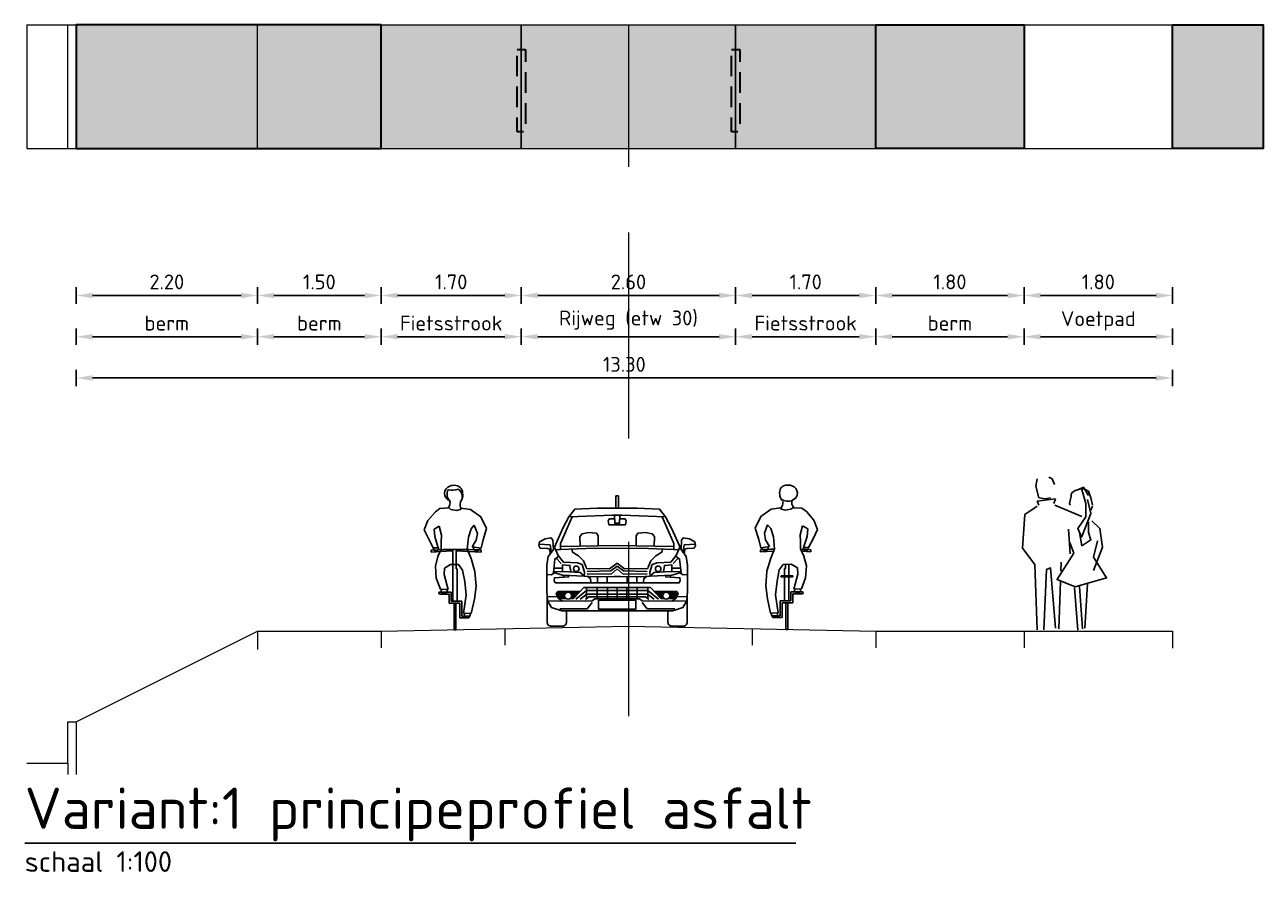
# Model space of a CAD drawing. Header units: metres. Extents: x 132493 to 134960, y 502695 to 503907.
# Tile 119 of 144: x 134632 to 134647, y 503732 to 503742. Entities that reach past the tile are written whole.
import ezdxf
from ezdxf.enums import TextEntityAlignment as Align

# ---------------------------------------------------------------- set-up
doc = ezdxf.new("R2010")
doc.units = ezdxf.units.M
doc.linetypes.add('DASHED2', pattern=[0.375, 0.25, -0.125])
doc.linetypes.add('HIDDEN', pattern=[0.375, 0.25, -0.125])
doc.layers.get('Defpoints').update_dxf_attribs({"color": 3})
for name, color, linetype, lineweight in [('0_dwp_profiel', 252, 'Continuous', 18), ('0_sol_fietspad', 11, 'Continuous', 18), ('0_sol_markering geel', 255, 'HIDDEN', 35), ('0_tekst_25mm', 7, 'Continuous', 25), ('0_tekst_50mm', 3, 'Continuous', 18), ('N-WE-AS-ASWEG', 1, 'DASHED2', 35), ('N-WE-VH-KANTVERHARDING-G', 2, 'Continuous', 18), ('V-WE-VH-VERHARDING_STRAATBAKSTEEN-M', 7, 'Continuous', 18)]:
    doc.layers.add(name, color=color, linetype=linetype, lineweight=lineweight)
doc.layers.add('0_sol_plantvak', color=7, linetype='Continuous', lineweight=35, true_color=0xa6c487)
doc.layers.add('ARC-hoev-overlagen asfalt rijbaan', color=13, linetype='Continuous', lineweight=18, plot=False)
doc.layers.add('Dwp-t-symbolen', color=8, linetype='Continuous')
doc.styles.add('Iso_18100', font='isocpeur.ttf', dxfattribs={"height": 0.18})
doc.styles.add('Iso_25100', font='isocpeur.ttf', dxfattribs={"height": 0.25})
doc.styles.add('Iso_50100', font='isocpeur.ttf', dxfattribs={"height": 0.5})
doc.dimstyles.new('Iso 18100', dxfattribs={"dimscale": 0.1, "dimtxt": 0.18, "dimasz": 2, "dimexe": 1, "dimexo": 0, "dimgap": 0.75, "dimtad": 1, "dimzin": 0, "dimdsep": 46, "dimtxsty": 'Iso_18100', "dimcen": -3, "dimdle": 1, "dimadec": 0, "dimazin": 0, "dimtfac": 0.75, "dimtix": 1, "dimtmove": 2, "dimatfit": 3, "dimfxl": 1, "dimfxlon": 1, "dimtvp": 0.9, "dimtfillclr": 256, "dimtolj": 1, "dimtzin": 0, "dimarcsym": 0})

# ---------------------------------------------------------------- blocks, each defined once
blk = doc.blocks.new('citroen c4 coupe front view')
for points in [[(0.783, 1.431), (0.783, 1.58), (0.799, 1.58)], [(0.815, 1.431), (0.815, 1.58), (0.799, 1.58)], [(0.799, 1.431), (0.558, 1.431), (0.285, 1.418), (0.214, 1.325), (0.14, 1.188), (0.025, 0.932), (0.02, 1.043), (-0.002, 1.074), (-0.076, 1.061), (-0.143, 1.025), (-0.151, 0.981), (-0.134, 0.946), (-0.046, 0.942), (-0.019, 0.933), (-0.013, 0.873)], [(0.799, 1.431), (1.04, 1.431), (1.314, 1.418), (1.384, 1.325), (1.459, 1.188), (1.574, 0.932), (1.578, 1.043), (1.6, 1.074), (1.675, 1.061), (1.741, 1.025), (1.75, 0.981), (1.732, 0.946), (1.644, 0.942), (1.618, 0.933), (1.612, 0.873)], [(0.253, 1.327), (0.113, 1.003), (0.113, 0.929), (0.523, 0.946), (0.799, 0.941)], [(0.215, 1.326), (0.743, 1.347), (0.799, 1.347)], [(0.799, 1.23), (0.699, 1.23), (0.69, 1.278), (0.703, 1.302), (0.768, 1.301)], [(0.766, 1.347), (0.769, 1.249), (0.799, 1.251)], [(0.832, 1.347), (0.829, 1.249), (0.799, 1.251)], [(1.384, 1.326), (0.855, 1.347), (0.799, 1.347)], [(1.346, 1.327), (1.486, 1.003), (1.486, 0.929), (1.076, 0.946), (0.799, 0.941)], [(0.799, 1.23), (0.9, 1.23), (0.909, 1.278), (0.895, 1.302), (0.831, 1.301)], [(0.352, 0.972), (0.347, 1.087), (0.373, 1.122), (0.453, 1.136), (0.549, 1.127), (0.567, 1.096), (0.567, 0.975)], [(1.247, 0.972), (1.252, 1.087), (1.225, 1.122), (1.146, 1.136), (1.049, 1.127), (1.031, 1.096), (1.031, 0.975)], [(-0.149, 0.994), (-0.015, 0.986), (0.002, 0.891)], [(0.025, 0.932), (-0.037, 0.845), (-0.054, 0.739), (-0.054, 0.426), (-0.046, 0.307), (0.003, 0.228), (0.126, 0.187), (0.799, 0.188)], [(0.037, 0.959), (0.082, 0.858), (0.148, 0.779), (0.316, 0.77), (0.373, 0.748), (0.404, 0.655), (0.4, 0.607), (0.135, 0.62), (0.025, 0.651), (0.043, 0.814), (0.09, 0.849)], [(0.113, 0.932), (0.051, 0.927)], [(0.113, 0.968), (0.799, 0.979)], [(0.248, 0.934), (0.259, 0.898), (0.329, 0.854), (0.391, 0.792), (0.422, 0.717), (0.428, 0.699), (0.708, 0.695), (0.799, 0.764)], [(1.486, 0.968), (0.799, 0.979)], [(1.351, 0.934), (1.34, 0.898), (1.27, 0.854), (1.208, 0.792), (1.177, 0.717), (1.17, 0.699), (0.89, 0.695), (0.799, 0.764)], [(1.574, 0.932), (1.635, 0.845), (1.653, 0.739), (1.653, 0.426), (1.644, 0.307), (1.596, 0.228), (1.473, 0.187), (0.799, 0.188)], [(1.561, 0.959), (1.516, 0.858), (1.45, 0.779), (1.283, 0.77), (1.225, 0.748), (1.195, 0.655), (1.199, 0.607), (1.463, 0.62), (1.574, 0.651), (1.556, 0.814), (1.509, 0.849)], [(1.486, 0.932), (1.547, 0.927)], [(1.748, 0.994), (1.613, 0.986), (1.597, 0.891)], [(0.059, 0.826), (0.12, 0.759)], [(1.539, 0.826), (1.479, 0.759)], [(0.039, 0.647), (-0.002, 0.624), (-0.054, 0.628)], [(0.4, 0.61), (0.35, 0.652), (0.218, 0.659), (0.026, 0.662)], [(0.034, 0.706), (0.124, 0.703)], [(0.207, 0.616), (0.21, 0.598), (0.038, 0.589), (0.034, 0.554), (0.047, 0.528), (0.799, 0.525)], [(0.236, 0.658), (0.225, 0.738), (0.135, 0.743), (0.135, 0.661)], [(0.155, 0.619), (0.15, 0.595)], [(0.799, 0.602), (0.757, 0.602), (0.52, 0.598), (0.4, 0.607)], [(0.435, 0.664), (0.721, 0.673), (0.799, 0.729)], [(0.437, 0.636), (0.726, 0.633), (0.796, 0.691), (0.799, 0.688)], [(1.164, 0.664), (0.877, 0.673), (0.799, 0.729)], [(1.162, 0.636), (0.873, 0.633), (0.802, 0.691), (0.799, 0.688)], [(1.392, 0.616), (1.389, 0.598), (1.56, 0.589), (1.565, 0.554), (1.552, 0.528), (0.799, 0.525)], [(0.799, 0.602), (0.841, 0.602), (1.078, 0.598), (1.199, 0.607)], [(1.199, 0.61), (1.249, 0.652), (1.381, 0.659), (1.572, 0.662)], [(1.362, 0.658), (1.374, 0.738), (1.463, 0.743), (1.463, 0.661)], [(1.444, 0.619), (1.448, 0.595)], [(1.565, 0.706), (1.475, 0.703)], [(1.56, 0.647), (1.6, 0.624), (1.653, 0.628)], [(0.267, 0.334), (0.395, 0.47), (0.799, 0.468)], [(0.429, 0.469), (0.429, 0.342)], [(0.444, 0.599), (0.477, 0.577), (0.479, 0.536)], [(0.558, 0.469), (0.558, 0.342)], [(0.559, 0.599), (0.559, 0.526)], [(0.678, 0.601), (0.678, 0.526)], [(0.682, 0.469), (0.682, 0.34)], [(0.798, 0.468), (0.798, 0.338)], [(1.331, 0.334), (1.203, 0.47), (0.799, 0.468)], [(0.801, 0.468), (0.801, 0.338)], [(0.917, 0.469), (0.917, 0.34)], [(0.921, 0.601), (0.921, 0.526)], [(1.039, 0.599), (1.039, 0.526)], [(1.04, 0.469), (1.04, 0.342)], [(1.155, 0.599), (1.122, 0.577), (1.119, 0.536)], [(1.17, 0.469), (1.17, 0.342)], [(-0.05, 0.359), (0.078, 0.356)], [(-0.044, 0.304), (0.125, 0.31)], [(0.799, 0.333), (0.529, 0.332), (0.497, 0.307), (0.135, 0.303), (0.087, 0.338), (0.06, 0.395), (0.078, 0.422)], [(0.063, 0.389), (0.165, 0.389)], [(0.068, 0.407), (0.182, 0.407)], [(0.071, 0.373), (0.161, 0.373)], [(0.078, 0.422), (0.356, 0.426)], [(0.08, 0.352), (0.165, 0.352)], [(0.089, 0.336), (0.177, 0.336)], [(0.225, 0.407), (0.336, 0.407)], [(0.23, 0.336), (0.27, 0.336)], [(0.242, 0.389), (0.319, 0.389)], [(0.242, 0.352), (0.285, 0.352)], [(0.246, 0.373), (0.304, 0.373)], [(0.299, 0.328), (0.429, 0.432), (0.799, 0.432)], [(0.35, 0.328), (0.433, 0.391), (0.799, 0.391)], [(0.414, 0.324), (0.455, 0.358), (0.799, 0.358)], [(0.799, 0.206), (0.574, 0.206), (0.574, 0.318), (0.799, 0.318)], [(1.3, 0.328), (1.17, 0.432), (0.799, 0.432)], [(0.799, 0.333), (1.07, 0.332), (1.102, 0.307), (1.463, 0.303), (1.512, 0.338), (1.538, 0.395), (1.521, 0.422)], [(1.249, 0.328), (1.166, 0.391), (0.799, 0.391)], [(1.185, 0.324), (1.144, 0.358), (0.799, 0.358)], [(0.799, 0.206), (1.024, 0.206), (1.024, 0.318), (0.799, 0.318)], [(1.521, 0.422), (1.243, 0.426)], [(1.373, 0.407), (1.263, 0.407)], [(1.356, 0.389), (1.28, 0.389)], [(1.352, 0.373), (1.294, 0.373)], [(1.356, 0.352), (1.314, 0.352)], [(1.369, 0.336), (1.329, 0.336)], [(1.531, 0.407), (1.416, 0.407)], [(1.51, 0.336), (1.421, 0.336)], [(1.535, 0.389), (1.433, 0.389)], [(1.518, 0.352), (1.434, 0.352)], [(1.528, 0.373), (1.437, 0.373)], [(1.642, 0.304), (1.474, 0.31)], [(1.648, 0.359), (1.52, 0.356)], [(0.496, 0.288), (0.436, 0.212), (0.102, 0.212)], [(1.102, 0.288), (1.162, 0.212), (1.497, 0.212)]]:
    blk.add_lwpolyline(points)
for points in [[(0.184, 0.187), (0.184, 0.051, -0.414214), (0.133, 0), (0, 0, -0.414214), (-0.051, 0.051), (-0.051, 0.369), (-0.05, 0.369)], [(1.415, 0.187), (1.415, 0.051, 0.414214), (1.465, 0), (1.599, 0, 0.414214), (1.649, 0.051), (1.649, 0.369), (1.649, 0.369)]]:
    blk.add_lwpolyline(points, format="xyb")
for centre, radius in [((0.303, 0.696), 0.0338), ((1.296, 0.696), 0.0338), ((0.204, 0.37), 0.0426), ((1.395, 0.37), 0.0426)]:
    blk.add_circle(centre, radius)
blk = doc.blocks.new('Voet4')
for p, q in [((-0.34, 1.847), (-0.36, 1.757)), ((-0.2, 1.867), (-0.16, 1.847)), ((-0.16, 1.847), (-0.13, 1.777)), ((-0.36, 1.757), (-0.32, 1.617)), ((0.16, 1.717), (0.22, 1.747)), ((0.22, 1.747), (0.28, 1.647)), ((-0.34, 1.577), (-0.12, 1.607)), ((-0.34, 1.577), (-0.32, 1.527)), ((-0.32, 1.617), (-0.24, 1.607)), ((-0.24, 1.607), (-0.18, 1.617)), ((-0.12, 1.607), (-0.14, 1.547)), ((-0.129, 1.53), (0.2, 1.39)), ((0.27, 1.597), (0.31, 1.427)), ((0.33, 1.517), (0.31, 1.467)), ((0.31, 1.427), (0.2, 1.147)), ((0.06, 0.937), (0.04, 1.237)), ((0.104, 0.945), (0.056, 1.077)), ((-0.102, 0.624), (0.104, 0.945)), ((-0.054, 0.728), (-0.05, 0.837)), ((-0.08, 0.027), (-0.058, 0.607)), ((0.111, 0.525), (0.152, 0.013)), ((0.207, 0.03), (0.173, 0.541)), ((0.269, 0.574), (0.235, 0.038))]:
    blk.add_line(p, q)
for points in [[(0.33, 1.527), (0.31, 1.617), (0.28, 1.697), (0.23, 1.727), (0.19, 1.727), (0.12, 1.707), (0.08, 1.677), (0.07, 1.657), (0.07, 1.637), (0.05, 1.547), (0.06, 1.527)], [(0.2, 1.717), (0.25, 1.547), (0.25, 1.387), (0.15, 1.247), (0.2, 1.137)], [(-0.34, 1.517), (-0.49, 1.417), (-0.52, 1.007), (-0.37, 0.807), (-0.34, 0.017)], [(0.28, 1.327), (0.28, 1.197), (0.31, 1.107), (0.2, 1.037), (0.17, 1.197)], [(0.32, 1.337), (0.42, 1.247), (0.45, 1.017), (0.34, 0.737)], [(0.39, 1.097), (0.34, 0.897), (0.5, 0.647), (0.12, 0.537), (-0.1, 0.627)], [(-0.26, 0.017), (-0.23, 0.747), (-0.18, 0.767), (-0.12, 0.037)]]:
    blk.add_lwpolyline(points)
blk = doc.blocks.new('Fiets1')
for p, q in [((-0.244, 1.421), (-0.334, 1.316)), ((-0.189, 1.463), (-0.244, 1.421)), ((-0.078, 1.469), (-0.189, 1.463)), ((-0.078, 1.469), (-0.055, 1.448)), ((-0.055, 1.448), (0.015, 1.439)), ((0.015, 1.439), (0.07, 1.455)), ((0.183, 1.45), (0.065, 1.465)), ((0.309, 1.36), (0.183, 1.45)), ((0.378, 1.221), (0.309, 1.36)), ((-0.334, 1.316), (-0.379, 1.202)), ((-0.379, 1.202), (-0.329, 1.099)), ((-0.26, 1.21), (-0.197, 1.247)), ((-0.252, 1.121), (-0.26, 1.21)), ((-0.197, 1.247), (-0.168, 1.139)), ((0.156, 1.115), (0.188, 1.215)), ((0.188, 1.215), (0.228, 1.26)), ((0.228, 1.26), (0.265, 1.157)), ((0.336, 1.081), (0.378, 1.221)), ((-0.329, 1.099), (-0.269, 0.985)), ((-0.209, 0.985), (-0.252, 1.121)), ((-0.168, 1.139), (-0.173, 1.055)), ((-0.173, 1.055), (-0.173, 0.97)), ((0.143, 0.968), (0.156, 1.115)), ((0.251, 1.076), (0.204, 0.999)), ((0.265, 1.157), (0.251, 1.076)), ((0.31, 0.979), (0.336, 1.081)), ((-0.296, 0.957), (-0.296, 0.933)), ((-0.296, 0.933), (-0.047, 0.949)), ((-0.269, 0.985), (-0.209, 0.985)), ((-0.173, 0.97), (-0.213, 0.881)), ((-0.047, 0.949), (-0.031, 0.949)), ((-0.031, 0.949), (-0.031, 0.338)), ((0.009, 0.949), (0.313, 0.932)), ((0.009, 0.73), (0.009, 0.949)), ((0.188, 0.857), (0.143, 0.968)), ((0.204, 0.999), (0.31, 0.979)), ((0.313, 0.932), (0.313, 0.956)), ((-0.213, 0.881), (-0.244, 0.762)), ((-0.244, 0.762), (-0.234, 0.617)), ((-0.134, 0.738), (-0.06, 0.783)), ((-0.06, 0.783), (0.038, 0.781)), ((0.038, 0.781), (0.085, 0.715)), ((0.236, 0.696), (0.188, 0.857)), ((-0.234, 0.617), (-0.184, 0.483)), ((-0.139, 0.662), (-0.134, 0.738)), ((-0.091, 0.48), (-0.139, 0.662)), ((0.022, 0.73), (0.009, 0.73)), ((0.022, 0.338), (0.022, 0.73)), ((0.085, 0.715), (0.112, 0.578)), ((0.249, 0.52), (0.236, 0.696)), ((-0.184, 0.483), (-0.091, 0.48)), ((0.112, 0.578), (0.13, 0.409)), ((0.23, 0.361), (0.249, 0.52)), ((-0.054, 0.448), (-0.192, 0.448)), ((-0.078, 0.425), (-0.192, 0.425)), ((-0.078, 0.314), (-0.078, 0.425)), ((0.051, 0.314), (-0.078, 0.314)), ((-0.054, 0.338), (-0.054, 0.448)), ((0.075, 0.338), (-0.054, 0.338)), ((-0.018, 0.314), (-0.018, -0.008)), ((0.006, -0.008), (0.006, 0.314)), ((0.051, 0.135), (0.051, 0.314)), ((0.075, 0.158), (0.075, 0.338)), ((0.13, 0.409), (0.098, 0.193)), ((0.191, 0.19), (0.23, 0.361)), ((0.156, 0.158), (0.075, 0.158)), ((0.098, 0.193), (0.191, 0.19)), ((0.156, 0.135), (0.051, 0.135)), ((-0.018, -0.008), (0.006, -0.008))]:
    blk.add_line(p, q)
for centre, radius, start, end in [((-0.045, 1.645), 0.0899, 104.0435, 253.5027), ((0.005, 1.633), 0.108, 150.0261, 221.6358), ((-0.052, 2.001), 0.316, 263.3587, 285.6486), ((-0.018, 1.619), 0.124, 44.5628, 113.2662), ((-0.023, 1.607), 0.105, 322.9677, 57.6908), ((-0.082, 1.629), 0.17, 333.6246, 26.7123), ((-0.146, 1.53), 0.0807, 310.1354, 21.3389), ((0.153, 1.509), 0.098, 160.2237, 213.0633), ((0.024, -4.853), 5.819, 87.1592, 93.1527), ((-0.236, 0.976), 0.0303, 163.7878, 22.7653), ((0.258, 0.989), 0.0404, 169.3202, 349.3202), ((-0.137, 0.462), 0.0366, 147.3335, 29.3982), ((-0.191, 0.437), 0.0119, 91.1159, 268.8841), ((0.143, 0.173), 0.0366, 147.3289, 29.3982), ((0.156, 0.147), 0.0119, 269.9885, 90.0115)]:
    blk.add_arc(centre, radius, start, end)
blk = doc.blocks.new('Fiets2')
for p, q in [((-0.371, 1.24), (-0.302, 1.379)), ((-0.302, 1.379), (-0.176, 1.469)), ((-0.176, 1.469), (-0.058, 1.484)), ((-0.008, 1.458), (-0.063, 1.474)), ((0.062, 1.467), (-0.008, 1.458)), ((0.085, 1.487), (0.062, 1.467)), ((0.085, 1.487), (0.196, 1.482)), ((0.196, 1.482), (0.251, 1.44)), ((0.251, 1.44), (0.341, 1.334)), ((-0.328, 1.1), (-0.371, 1.24)), ((-0.22, 1.279), (-0.257, 1.176)), ((-0.181, 1.234), (-0.22, 1.279)), ((-0.149, 1.134), (-0.181, 1.234)), ((0.204, 1.266), (0.175, 1.158)), ((0.267, 1.229), (0.204, 1.266)), ((0.259, 1.139), (0.267, 1.229)), ((0.386, 1.221), (0.336, 1.118)), ((0.341, 1.334), (0.386, 1.221)), ((-0.303, 0.998), (-0.328, 1.1)), ((-0.257, 1.176), (-0.244, 1.095)), ((-0.244, 1.095), (-0.197, 1.018)), ((-0.136, 0.986), (-0.149, 1.134)), ((0.175, 1.158), (0.18, 1.073)), ((0.18, 1.073), (0.18, 0.989)), ((0.216, 1.004), (0.259, 1.139)), ((0.336, 1.118), (0.276, 1.004)), ((-0.305, 0.951), (-0.305, 0.974)), ((-0.147, 0.96), (-0.305, 0.951)), ((-0.197, 1.018), (-0.303, 0.998)), ((-0.181, 0.876), (-0.136, 0.986)), ((0.18, 0.989), (0.22, 0.9)), ((0.303, 0.952), (0.194, 0.959)), ((0.276, 1.004), (0.216, 1.004)), ((0.303, 0.976), (0.303, 0.952)), ((-0.228, 0.715), (-0.181, 0.876)), ((-0.031, 0.799), (-0.078, 0.733)), ((0.067, 0.802), (-0.031, 0.799)), ((-0.002, 0.749), (-0.002, 0.8)), ((0.038, 0.801), (0.038, 0.356)), ((0.141, 0.757), (0.067, 0.802)), ((0.146, 0.681), (0.141, 0.757)), ((0.22, 0.9), (0.251, 0.781)), ((0.251, 0.781), (0.241, 0.636)), ((-0.241, 0.538), (-0.228, 0.715)), ((-0.078, 0.733), (-0.104, 0.596)), ((0.085, 0.662), (-0.06, 0.662)), ((-0.06, 0.662), (-0.055, 0.649)), ((-0.055, 0.649), (0.085, 0.649)), ((-0.015, 0.356), (-0.015, 0.749)), ((-0.015, 0.749), (-0.002, 0.749)), ((0.085, 0.649), (0.085, 0.662)), ((0.099, 0.499), (0.146, 0.681)), ((0.241, 0.636), (0.191, 0.501)), ((-0.223, 0.38), (-0.241, 0.538)), ((-0.104, 0.596), (-0.123, 0.428)), ((0.062, 0.356), (0.062, 0.467)), ((0.062, 0.467), (0.199, 0.467)), ((0.191, 0.501), (0.099, 0.499)), ((-0.183, 0.209), (-0.223, 0.38)), ((-0.123, 0.428), (-0.091, 0.212)), ((-0.067, 0.177), (-0.067, 0.356)), ((-0.067, 0.356), (0.062, 0.356)), ((-0.044, 0.154), (-0.044, 0.333)), ((-0.044, 0.333), (0.085, 0.333)), ((0.001, 0.011), (0.001, 0.333)), ((0.025, 0.333), (0.025, 0.011)), ((0.085, 0.443), (0.199, 0.443)), ((0.085, 0.333), (0.085, 0.443)), ((-0.091, 0.212), (-0.183, 0.209)), ((-0.149, 0.177), (-0.067, 0.177)), ((-0.149, 0.154), (-0.044, 0.154)), ((0.025, 0.011), (0.001, 0.011))]:
    blk.add_line(p, q)
for centre, radius, start, end in [((0.098, 1.664), 0.172, 159.4893, 212.3061), ((0.025, 1.638), 0.124, 66.7338, 135.4372), ((0.052, 1.664), 0.0899, 286.4973, 75.9565), ((-0.141, 1.545), 0.105, 317.6574, 8.6331), ((0.027, 1.711), 0.146, 235.7382, 292.286), ((0.153, 1.548), 0.0807, 158.6611, 229.8646), ((-0.017, -4.834), 5.819, 91.1827, 92.8408), ((-0.251, 1.008), 0.0404, 190.6798, 10.6798), ((-0.017, -4.834), 5.819, 86.8473, 88.0221), ((0.244, 0.994), 0.0303, 157.2347, 16.2122), ((0.144, 0.481), 0.0366, 150.6018, 32.6665), ((0.199, 0.455), 0.0119, 271.1159, 88.8841), ((-0.135, 0.191), 0.0366, 150.6018, 32.6711), ((-0.149, 0.165), 0.0119, 89.9885, 270.0115)]:
    blk.add_arc(centre, radius, start, end)
blk = doc.blocks.new('*D29')
at = {"layer": 'Defpoints', "color": 0, "transparency": 16777216}
for p in [(134632.837, 503740.775), (134635.037, 503740.775), (134632.837, 503738.992)]:
    blk.add_point(p, dxfattribs=at)
at = {"layer": 'V-WE-VH-VERHARDING_STRAATBAKSTEEN-M', "color": 0, "lineweight": -2, "transparency": 16777216}
for p, q in [((134632.837, 503739.092), (134632.837, 503738.892)), ((134635.037, 503739.092), (134635.037, 503738.892)), ((134634.837, 503738.992), (134633.037, 503738.992))]:
    blk.add_line(p, q, dxfattribs=at)
at = {"layer": 'V-WE-VH-VERHARDING_STRAATBAKSTEEN-M', "color": 0, "transparency": 16777216}
for points in [[(134633.037, 503739.025), (134633.037, 503738.959), (134632.837, 503738.992)], [(134634.837, 503739.025), (134634.837, 503738.959), (134635.037, 503738.992)]]:
    blk.add_solid(points, dxfattribs=at)
at = {"layer": 'V-WE-VH-VERHARDING_STRAATBAKSTEEN-M', "color": 0, "transparency": 16777216, "insert": (134633.937, 503739.157), "char_height": 0.18, "attachment_point": 5, "rotation": 360, "style": 'Iso_18100'}
blk.add_mtext('\\A1;2.20', dxfattribs=at)
blk = doc.blocks.new('*D30')
at = {"layer": 'Defpoints', "color": 0, "transparency": 16777216}
for p in [(134635.037, 503740.775), (134636.537, 503740.775), (134635.037, 503738.992)]:
    blk.add_point(p, dxfattribs=at)
at = {"layer": 'V-WE-VH-VERHARDING_STRAATBAKSTEEN-M', "color": 0, "lineweight": -2, "transparency": 16777216}
for p, q in [((134635.037, 503739.092), (134635.037, 503738.892)), ((134636.537, 503739.092), (134636.537, 503738.892)), ((134636.337, 503738.992), (134635.237, 503738.992))]:
    blk.add_line(p, q, dxfattribs=at)
at = {"layer": 'V-WE-VH-VERHARDING_STRAATBAKSTEEN-M', "color": 0, "transparency": 16777216}
for points in [[(134635.237, 503739.025), (134635.237, 503738.959), (134635.037, 503738.992)], [(134636.337, 503739.025), (134636.337, 503738.959), (134636.537, 503738.992)]]:
    blk.add_solid(points, dxfattribs=at)
at = {"layer": 'V-WE-VH-VERHARDING_STRAATBAKSTEEN-M', "color": 0, "transparency": 16777216, "insert": (134635.787, 503739.157), "char_height": 0.18, "attachment_point": 5, "rotation": 360, "style": 'Iso_18100'}
blk.add_mtext('\\A1;1.50', dxfattribs=at)
blk = doc.blocks.new('*D31')
at = {"layer": 'Defpoints', "color": 0, "transparency": 16777216}
for p in [(134636.537, 503740.775), (134638.237, 503740.775), (134636.537, 503738.992)]:
    blk.add_point(p, dxfattribs=at)
at = {"layer": 'V-WE-VH-VERHARDING_STRAATBAKSTEEN-M', "color": 0, "lineweight": -2, "transparency": 16777216}
for p, q in [((134636.537, 503739.092), (134636.537, 503738.892)), ((134638.237, 503739.092), (134638.237, 503738.892)), ((134638.037, 503738.992), (134636.737, 503738.992))]:
    blk.add_line(p, q, dxfattribs=at)
at = {"layer": 'V-WE-VH-VERHARDING_STRAATBAKSTEEN-M', "color": 0, "transparency": 16777216}
for points in [[(134636.737, 503739.025), (134636.737, 503738.959), (134636.537, 503738.992)], [(134638.037, 503739.025), (134638.037, 503738.959), (134638.237, 503738.992)]]:
    blk.add_solid(points, dxfattribs=at)
at = {"layer": 'V-WE-VH-VERHARDING_STRAATBAKSTEEN-M', "color": 0, "transparency": 16777216, "insert": (134637.387, 503739.157), "char_height": 0.18, "attachment_point": 5, "rotation": 360, "style": 'Iso_18100'}
blk.add_mtext('\\A1;1.70', dxfattribs=at)
blk = doc.blocks.new('*D32')
at = {"layer": 'Defpoints', "color": 0, "transparency": 16777216}
for p in [(134638.237, 503740.775), (134640.837, 503740.775), (134638.237, 503738.992)]:
    blk.add_point(p, dxfattribs=at)
at = {"layer": 'V-WE-VH-VERHARDING_STRAATBAKSTEEN-M', "color": 0, "lineweight": -2, "transparency": 16777216}
for p, q in [((134638.237, 503739.092), (134638.237, 503738.892)), ((134640.837, 503739.092), (134640.837, 503738.892)), ((134640.637, 503738.992), (134638.437, 503738.992))]:
    blk.add_line(p, q, dxfattribs=at)
at = {"layer": 'V-WE-VH-VERHARDING_STRAATBAKSTEEN-M', "color": 0, "transparency": 16777216}
for points in [[(134638.437, 503739.025), (134638.437, 503738.959), (134638.237, 503738.992)], [(134640.637, 503739.025), (134640.637, 503738.959), (134640.837, 503738.992)]]:
    blk.add_solid(points, dxfattribs=at)
at = {"layer": 'V-WE-VH-VERHARDING_STRAATBAKSTEEN-M', "color": 0, "transparency": 16777216, "insert": (134639.537, 503739.157), "char_height": 0.18, "attachment_point": 5, "rotation": 360, "style": 'Iso_18100'}
blk.add_mtext('\\A1;2.60', dxfattribs=at)
blk = doc.blocks.new('*D33')
at = {"layer": 'Defpoints', "color": 0, "transparency": 16777216}
for p in [(134640.837, 503740.775), (134642.537, 503740.775), (134640.837, 503738.992)]:
    blk.add_point(p, dxfattribs=at)
at = {"layer": 'V-WE-VH-VERHARDING_STRAATBAKSTEEN-M', "color": 0, "lineweight": -2, "transparency": 16777216}
for p, q in [((134640.837, 503739.092), (134640.837, 503738.892)), ((134642.537, 503739.092), (134642.537, 503738.892)), ((134642.337, 503738.992), (134641.037, 503738.992))]:
    blk.add_line(p, q, dxfattribs=at)
at = {"layer": 'V-WE-VH-VERHARDING_STRAATBAKSTEEN-M', "color": 0, "transparency": 16777216}
for points in [[(134641.037, 503739.025), (134641.037, 503738.959), (134640.837, 503738.992)], [(134642.337, 503739.025), (134642.337, 503738.959), (134642.537, 503738.992)]]:
    blk.add_solid(points, dxfattribs=at)
at = {"layer": 'V-WE-VH-VERHARDING_STRAATBAKSTEEN-M', "color": 0, "transparency": 16777216, "insert": (134641.687, 503739.157), "char_height": 0.18, "attachment_point": 5, "rotation": 360, "style": 'Iso_18100'}
blk.add_mtext('\\A1;1.70', dxfattribs=at)
blk = doc.blocks.new('*D34')
at = {"layer": 'Defpoints', "color": 0, "transparency": 16777216}
for p in [(134642.537, 503740.775), (134644.337, 503740.775), (134642.537, 503738.992)]:
    blk.add_point(p, dxfattribs=at)
at = {"layer": 'V-WE-VH-VERHARDING_STRAATBAKSTEEN-M', "color": 0, "lineweight": -2, "transparency": 16777216}
for p, q in [((134642.537, 503739.092), (134642.537, 503738.892)), ((134644.337, 503739.092), (134644.337, 503738.892)), ((134644.137, 503738.992), (134642.737, 503738.992))]:
    blk.add_line(p, q, dxfattribs=at)
at = {"layer": 'V-WE-VH-VERHARDING_STRAATBAKSTEEN-M', "color": 0, "transparency": 16777216}
for points in [[(134642.737, 503739.025), (134642.737, 503738.959), (134642.537, 503738.992)], [(134644.137, 503739.025), (134644.137, 503738.959), (134644.337, 503738.992)]]:
    blk.add_solid(points, dxfattribs=at)
at = {"layer": 'V-WE-VH-VERHARDING_STRAATBAKSTEEN-M', "color": 0, "transparency": 16777216, "insert": (134643.437, 503739.157), "char_height": 0.18, "attachment_point": 5, "rotation": 360, "style": 'Iso_18100'}
blk.add_mtext('\\A1;1.80', dxfattribs=at)
blk = doc.blocks.new('*D35')
at = {"layer": 'Defpoints', "color": 0, "transparency": 16777216}
for p in [(134632.837, 503740.775), (134646.137, 503740.775), (134632.837, 503737.992)]:
    blk.add_point(p, dxfattribs=at)
at = {"layer": 'V-WE-VH-VERHARDING_STRAATBAKSTEEN-M', "color": 0, "lineweight": -2, "transparency": 16777216}
for p, q in [((134632.837, 503738.092), (134632.837, 503737.892)), ((134646.137, 503738.092), (134646.137, 503737.892)), ((134645.937, 503737.992), (134633.037, 503737.992))]:
    blk.add_line(p, q, dxfattribs=at)
at = {"layer": 'V-WE-VH-VERHARDING_STRAATBAKSTEEN-M', "color": 0, "transparency": 16777216}
for points in [[(134633.037, 503738.025), (134633.037, 503737.959), (134632.837, 503737.992)], [(134645.937, 503738.025), (134645.937, 503737.959), (134646.137, 503737.992)]]:
    blk.add_solid(points, dxfattribs=at)
at = {"layer": 'V-WE-VH-VERHARDING_STRAATBAKSTEEN-M', "color": 0, "transparency": 16777216, "insert": (134639.487, 503738.157), "char_height": 0.18, "attachment_point": 5, "rotation": 360, "style": 'Iso_18100'}
blk.add_mtext('\\A1;13.30', dxfattribs=at)
blk = doc.blocks.new('*D36')
at = {"layer": 'Defpoints', "color": 0, "transparency": 16777216}
for p in [(134636.537, 503740.775), (134638.237, 503740.275), (134636.537, 503738.492)]:
    blk.add_point(p, dxfattribs=at)
at = {"layer": 'V-WE-VH-VERHARDING_STRAATBAKSTEEN-M', "color": 0, "lineweight": -2, "transparency": 16777216}
for p, q in [((134636.537, 503738.592), (134636.537, 503738.392)), ((134638.037, 503738.492), (134636.737, 503738.492)), ((134638.237, 503738.592), (134638.237, 503738.392))]:
    blk.add_line(p, q, dxfattribs=at)
at = {"layer": 'V-WE-VH-VERHARDING_STRAATBAKSTEEN-M', "color": 0, "transparency": 16777216}
for points in [[(134636.737, 503738.525), (134636.737, 503738.459), (134636.537, 503738.492)], [(134638.037, 503738.525), (134638.037, 503738.459), (134638.237, 503738.492)]]:
    blk.add_solid(points, dxfattribs=at)
at = {"layer": 'V-WE-VH-VERHARDING_STRAATBAKSTEEN-M', "color": 0, "transparency": 16777216, "insert": (134637.387, 503738.657), "char_height": 0.18, "attachment_point": 5, "rotation": 360, "style": 'Iso_18100'}
blk.add_mtext('\\A1;Fietsstrook', dxfattribs=at)
blk = doc.blocks.new('*D37')
at = {"layer": 'Defpoints', "color": 0, "transparency": 16777216}
for p in [(134638.237, 503740.775), (134640.837, 503740.775), (134638.237, 503738.492)]:
    blk.add_point(p, dxfattribs=at)
at = {"layer": 'V-WE-VH-VERHARDING_STRAATBAKSTEEN-M', "color": 0, "lineweight": -2, "transparency": 16777216}
for p, q in [((134638.237, 503738.592), (134638.237, 503738.392)), ((134640.637, 503738.492), (134638.437, 503738.492)), ((134640.837, 503738.592), (134640.837, 503738.392))]:
    blk.add_line(p, q, dxfattribs=at)
at = {"layer": 'V-WE-VH-VERHARDING_STRAATBAKSTEEN-M', "color": 0, "transparency": 16777216}
for points in [[(134638.437, 503738.525), (134638.437, 503738.459), (134638.237, 503738.492)], [(134640.637, 503738.525), (134640.637, 503738.459), (134640.837, 503738.492)]]:
    blk.add_solid(points, dxfattribs=at)
at = {"layer": 'V-WE-VH-VERHARDING_STRAATBAKSTEEN-M', "color": 0, "transparency": 16777216, "insert": (134639.537, 503738.693), "char_height": 0.18, "attachment_point": 5, "rotation": 360, "style": 'Iso_18100'}
blk.add_mtext('\\A1;Rijweg (etw 30)', dxfattribs=at)
blk = doc.blocks.new('*D38')
at = {"layer": 'Defpoints', "color": 0, "transparency": 16777216}
for p in [(134646.137, 503740.775), (134644.337, 503740.275), (134646.137, 503738.492)]:
    blk.add_point(p, dxfattribs=at)
at = {"layer": 'V-WE-VH-VERHARDING_STRAATBAKSTEEN-M', "color": 0, "lineweight": -2, "transparency": 16777216}
for p, q in [((134644.337, 503738.592), (134644.337, 503738.392)), ((134644.537, 503738.492), (134645.937, 503738.492)), ((134646.137, 503738.592), (134646.137, 503738.392))]:
    blk.add_line(p, q, dxfattribs=at)
at = {"layer": 'V-WE-VH-VERHARDING_STRAATBAKSTEEN-M', "color": 0, "transparency": 16777216}
for points in [[(134644.537, 503738.525), (134644.537, 503738.459), (134644.337, 503738.492)], [(134645.937, 503738.525), (134645.937, 503738.459), (134646.137, 503738.492)]]:
    blk.add_solid(points, dxfattribs=at)
at = {"layer": 'V-WE-VH-VERHARDING_STRAATBAKSTEEN-M', "color": 0, "transparency": 16777216, "insert": (134645.237, 503738.684), "char_height": 0.18, "width": 0.04942, "attachment_point": 5, "rotation": 360, "style": 'Iso_18100'}
blk.add_mtext('\\A1;Voetpad', dxfattribs=at)
blk = doc.blocks.new('*D39')
at = {"layer": 'Defpoints', "color": 0, "transparency": 16777216}
for p in [(134644.337, 503740.775), (134646.137, 503740.775), (134644.337, 503738.992)]:
    blk.add_point(p, dxfattribs=at)
at = {"layer": 'V-WE-VH-VERHARDING_STRAATBAKSTEEN-M', "color": 0, "lineweight": -2, "transparency": 16777216}
for p, q in [((134644.337, 503739.092), (134644.337, 503738.892)), ((134646.137, 503739.092), (134646.137, 503738.892)), ((134645.937, 503738.992), (134644.537, 503738.992))]:
    blk.add_line(p, q, dxfattribs=at)
at = {"layer": 'V-WE-VH-VERHARDING_STRAATBAKSTEEN-M', "color": 0, "transparency": 16777216}
for points in [[(134644.537, 503739.025), (134644.537, 503738.959), (134644.337, 503738.992)], [(134645.937, 503739.025), (134645.937, 503738.959), (134646.137, 503738.992)]]:
    blk.add_solid(points, dxfattribs=at)
at = {"layer": 'V-WE-VH-VERHARDING_STRAATBAKSTEEN-M', "color": 0, "transparency": 16777216, "insert": (134645.237, 503739.157), "char_height": 0.18, "attachment_point": 5, "rotation": 360, "style": 'Iso_18100'}
blk.add_mtext('\\A1;1.80', dxfattribs=at)
blk = doc.blocks.new('*D40')
at = {"layer": 'Defpoints', "color": 0, "transparency": 16777216}
for p in [(134640.837, 503740.775), (134642.537, 503740.275), (134640.837, 503738.492)]:
    blk.add_point(p, dxfattribs=at)
at = {"layer": 'V-WE-VH-VERHARDING_STRAATBAKSTEEN-M', "color": 0, "lineweight": -2, "transparency": 16777216}
for p, q in [((134640.837, 503738.592), (134640.837, 503738.392)), ((134642.337, 503738.492), (134641.037, 503738.492)), ((134642.537, 503738.592), (134642.537, 503738.392))]:
    blk.add_line(p, q, dxfattribs=at)
at = {"layer": 'V-WE-VH-VERHARDING_STRAATBAKSTEEN-M', "color": 0, "transparency": 16777216}
for points in [[(134641.037, 503738.525), (134641.037, 503738.459), (134640.837, 503738.492)], [(134642.337, 503738.525), (134642.337, 503738.459), (134642.537, 503738.492)]]:
    blk.add_solid(points, dxfattribs=at)
at = {"layer": 'V-WE-VH-VERHARDING_STRAATBAKSTEEN-M', "color": 0, "transparency": 16777216, "insert": (134641.687, 503738.657), "char_height": 0.18, "attachment_point": 5, "rotation": 360, "style": 'Iso_18100'}
blk.add_mtext('\\A1;Fietsstrook', dxfattribs=at)
blk = doc.blocks.new('*D41')
at = {"layer": 'Defpoints', "color": 0, "transparency": 16777216}
for p in [(134644.337, 503740.775), (134642.537, 503740.275), (134644.337, 503738.492)]:
    blk.add_point(p, dxfattribs=at)
at = {"layer": 'V-WE-VH-VERHARDING_STRAATBAKSTEEN-M', "color": 0, "lineweight": -2, "transparency": 16777216}
for p, q in [((134642.537, 503738.592), (134642.537, 503738.392)), ((134642.737, 503738.492), (134644.137, 503738.492)), ((134644.337, 503738.592), (134644.337, 503738.392))]:
    blk.add_line(p, q, dxfattribs=at)
at = {"layer": 'V-WE-VH-VERHARDING_STRAATBAKSTEEN-M', "color": 0, "transparency": 16777216}
for points in [[(134642.737, 503738.525), (134642.737, 503738.459), (134642.537, 503738.492)], [(134644.137, 503738.525), (134644.137, 503738.459), (134644.337, 503738.492)]]:
    blk.add_solid(points, dxfattribs=at)
at = {"layer": 'V-WE-VH-VERHARDING_STRAATBAKSTEEN-M', "color": 0, "transparency": 16777216, "insert": (134643.437, 503738.657), "char_height": 0.18, "width": 0.04942, "attachment_point": 5, "rotation": 360, "style": 'Iso_18100'}
blk.add_mtext('\\A1;berm', dxfattribs=at)
blk = doc.blocks.new('*D42')
at = {"layer": 'Defpoints', "color": 0, "transparency": 16777216}
for p in [(134635.037, 503740.775), (134636.537, 503740.775), (134636.537, 503738.492)]:
    blk.add_point(p, dxfattribs=at)
at = {"layer": 'V-WE-VH-VERHARDING_STRAATBAKSTEEN-M', "color": 0, "lineweight": -2, "transparency": 16777216}
for p, q in [((134635.037, 503738.592), (134635.037, 503738.392)), ((134635.237, 503738.492), (134636.337, 503738.492)), ((134636.537, 503738.592), (134636.537, 503738.392))]:
    blk.add_line(p, q, dxfattribs=at)
at = {"layer": 'V-WE-VH-VERHARDING_STRAATBAKSTEEN-M', "color": 0, "transparency": 16777216}
for points in [[(134635.237, 503738.525), (134635.237, 503738.459), (134635.037, 503738.492)], [(134636.337, 503738.525), (134636.337, 503738.459), (134636.537, 503738.492)]]:
    blk.add_solid(points, dxfattribs=at)
at = {"layer": 'V-WE-VH-VERHARDING_STRAATBAKSTEEN-M', "color": 0, "transparency": 16777216, "insert": (134635.787, 503738.657), "char_height": 0.18, "width": 0.04942, "attachment_point": 5, "rotation": 360, "style": 'Iso_18100'}
blk.add_mtext('\\A1;berm', dxfattribs=at)
blk = doc.blocks.new('*D43')
at = {"layer": 'Defpoints', "color": 0, "transparency": 16777216}
for p in [(134632.837, 503740.775), (134635.037, 503740.775), (134635.037, 503738.492)]:
    blk.add_point(p, dxfattribs=at)
at = {"layer": 'V-WE-VH-VERHARDING_STRAATBAKSTEEN-M', "color": 0, "lineweight": -2, "transparency": 16777216}
for p, q in [((134632.837, 503738.592), (134632.837, 503738.392)), ((134633.037, 503738.492), (134634.837, 503738.492)), ((134635.037, 503738.592), (134635.037, 503738.392))]:
    blk.add_line(p, q, dxfattribs=at)
at = {"layer": 'V-WE-VH-VERHARDING_STRAATBAKSTEEN-M', "color": 0, "transparency": 16777216}
for points in [[(134633.037, 503738.525), (134633.037, 503738.459), (134632.837, 503738.492)], [(134634.837, 503738.525), (134634.837, 503738.459), (134635.037, 503738.492)]]:
    blk.add_solid(points, dxfattribs=at)
at = {"layer": 'V-WE-VH-VERHARDING_STRAATBAKSTEEN-M', "color": 0, "transparency": 16777216, "insert": (134633.937, 503738.657), "char_height": 0.18, "width": 0.04942, "attachment_point": 5, "rotation": 360, "style": 'Iso_18100'}
blk.add_mtext('\\A1;berm', dxfattribs=at)
blk = doc.blocks.new('1-1 markering profiel')
h = blk.add_hatch()
h.set_pattern_fill('ANGLE', color=256)
h.set_pattern_definition([(0, (0, 0), (0, 6.985), [5.08, -1.905]), (90, (0, 0), (-6.985, 4e-16), [5.08, -1.905])])
h.paths.add_polyline_path([(-0.05, 1), (0.05, 1), (0.05, 0), (-0.05, 0)])
h = blk.add_hatch(color=256)
h.dxf.hatch_style = 1
h.paths.add_polyline_path([(-0.05, 1), (0.05, 1), (0.05, 0), (-0.05, 0)])
at = {"flags": 128}
blk.add_lwpolyline([(-0.05, 1), (0.05, 1), (0.05, 0), (-0.05, 0)], close=True, dxfattribs=at)

msp = doc.modelspace()

# ---------------------------------------------------------------- hatches: boundary and pattern name
at = {"layer": '0_sol_fietspad'}
h = msp.add_hatch(color=256, dxfattribs=at)
h.dxf.hatch_style = 1
h.paths.add_polyline_path([(134638.237, 503742.275), (134636.537, 503742.275), (134636.537, 503740.775), (134638.237, 503740.775)])
h = msp.add_hatch(color=256, dxfattribs=at)
h.dxf.hatch_style = 1
h.paths.add_polyline_path([(134642.537, 503742.275), (134640.837, 503742.275), (134640.837, 503740.775), (134642.537, 503740.775)])
at = {"layer": '0_sol_plantvak'}
h = msp.add_hatch(color=256, dxfattribs=at)
h.dxf.hatch_style = 1
h.paths.add_polyline_path([(134636.537, 503742.275), (134632.837, 503742.275), (134632.837, 503740.775), (134636.537, 503740.775)])
h = msp.add_hatch(color=256, dxfattribs=at)
h.dxf.hatch_style = 1
h.paths.add_polyline_path([(134642.537, 503742.275), (134644.337, 503742.275), (134644.337, 503740.775), (134642.537, 503740.775)])
h = msp.add_hatch(color=256, dxfattribs=at)
h.dxf.hatch_style = 1
h.paths.add_polyline_path([(134646.137, 503742.275), (134647.237, 503742.275), (134647.237, 503740.775), (134646.137, 503740.775)])
at = {"layer": 'ARC-hoev-overlagen asfalt rijbaan', "transparency": 33554636}
h = msp.add_hatch(color=256, dxfattribs=at)
h.dxf.hatch_style = 1
h.paths.add_polyline_path([(134640.837, 503742.275), (134638.237, 503742.275), (134638.237, 503740.775), (134640.837, 503740.775)])

# ---------------------------------------------------------------- linework, layer by layer
at = {"layer": '0_dwp_profiel'}
for p, q in [((134632.837, 503733.821), (134635.037, 503734.921)), ((134635.037, 503734.921), (134636.537, 503734.921))]:
    msp.add_line(p, q, dxfattribs=at)
at = {"layer": '0_dwp_profiel', "flags": 128}
for points in [[(134635.037, 503734.921), (134635.037, 503734.697)], [(134632.737, 503733.321), (134632.737, 503733.821)], [(134632.737, 503733.821), (134632.837, 503733.821), (134632.837, 503733.182)], [(134632.237, 503733.321), (134632.737, 503733.321)], [(134632.737, 503733.321), (134632.737, 503733.182)]]:
    msp.add_lwpolyline(points, dxfattribs=at)
at = {"layer": '0_sol_plantvak'}
for points in [[(134636.537, 503742.275), (134632.837, 503742.275), (134632.837, 503740.775), (134636.537, 503740.775)], [(134642.537, 503742.275), (134644.337, 503742.275), (134644.337, 503740.775), (134642.537, 503740.775)], [(134646.137, 503742.275), (134647.237, 503742.275), (134647.237, 503740.775), (134646.137, 503740.775)]]:
    msp.add_lwpolyline(points, close=True, dxfattribs=at)
at = {"layer": '0_tekst_25mm', "flags": 128}
msp.add_lwpolyline([(134632.214, 503732.349), (134641.566, 503732.349)], dxfattribs=at)
at = {"layer": 'N-WE-AS-ASWEG', "lineweight": 18, "ltscale": 10, "flags": 128}
for points in [[(134639.537, 503742.275), (134639.537, 503740.553)], [(134639.537, 503739.756), (134639.537, 503733.889)]]:
    msp.add_lwpolyline(points, dxfattribs=at)
at = {"layer": 'N-WE-VH-KANTVERHARDING-G'}
for p, q in [((134636.537, 503734.921), (134639.537, 503734.981)), ((134639.537, 503734.981), (134642.537, 503734.921)), ((134642.537, 503734.921), (134644.337, 503734.921)), ((134644.337, 503734.921), (134646.137, 503734.921))]:
    msp.add_line(p, q, dxfattribs=at)
at = {"layer": 'N-WE-VH-KANTVERHARDING-G', "flags": 128}
for points in [[(134632.237, 503742.275), (134632.237, 503740.775)], [(134632.237, 503742.275), (134647.237, 503742.275)], [(134632.237, 503742.275), (134632.237, 503740.775)], [(134632.737, 503740.775), (134632.737, 503742.275)], [(134632.837, 503740.775), (134632.837, 503742.275)], [(134635.037, 503740.775), (134635.037, 503742.275)], [(134636.537, 503740.775), (134636.537, 503742.275)], [(134638.237, 503742.275), (134638.237, 503740.775)], [(134638.237, 503740.775), (134638.237, 503742.275)], [(134640.837, 503742.275), (134640.837, 503740.775)], [(134640.837, 503740.775), (134640.837, 503742.275)], [(134642.537, 503742.275), (134642.537, 503740.775)], [(134642.537, 503740.775), (134642.537, 503742.275)], [(134642.537, 503740.775), (134642.537, 503742.275)], [(134644.337, 503740.775), (134644.337, 503742.275)], [(134646.137, 503740.775), (134646.137, 503742.275)], [(134646.137, 503740.775), (134646.137, 503742.275)], [(134632.237, 503740.775), (134647.237, 503740.775)], [(134636.537, 503734.921), (134636.537, 503734.721)], [(134638.037, 503734.951), (134638.037, 503734.751)], [(134639.537, 503734.981), (134639.537, 503734.781)], [(134641.037, 503734.951), (134641.037, 503734.751)], [(134642.537, 503734.921), (134642.537, 503734.721)], [(134644.337, 503734.921), (134644.337, 503734.721)], [(134646.137, 503734.921), (134646.137, 503734.715)]]:
    msp.add_lwpolyline(points, dxfattribs=at)

# ---------------------------------------------------------------- block references
at = {"layer": '0_sol_markering geel'}
for p in [(134638.237, 503740.975), (134640.837, 503740.975)]:
    msp.add_blockref('1-1 markering profiel', p, dxfattribs=at)
at = {"layer": 'Dwp-t-symbolen', "lineweight": 0}
for name, p in [('Fiets1', (134637.439, 503734.947)), ('Fiets2', (134641.445, 503734.932)), ('Voet4', (134644.837, 503734.921)), ('citroen c4 coupe front view', (134638.601, 503734.981))]:
    msp.add_blockref(name, p, dxfattribs=at)

# ---------------------------------------------------------------- texts
at = {"layer": '0_tekst_25mm', "style": 'Iso_25100'}
msp.add_text('schaal 1:100', height=0.25, dxfattribs=at).set_placement((134632.213, 503732.127), align=Align.MIDDLE_LEFT)
at = {"layer": '0_tekst_50mm', "style": 'Iso_50100'}
msp.add_text('Variant:1 principeprofiel asfalt', height=0.5, rotation=360, dxfattribs=at).set_placement((134632.213, 503732.774), align=Align.MIDDLE_LEFT)

# ---------------------------------------------------------------- dimensions: what is measured, and where the dimension line sits
at = {"layer": 'V-WE-VH-VERHARDING_STRAATBAKSTEEN-M'}
for base, p1, p2, picture, middle in [((134632.837, 503738.992), (134635.037, 503740.775), (134632.837, 503740.775), '*D29', (134633.937, 503739.157)), ((134632.837, 503737.992), (134646.137, 503740.775), (134632.837, 503740.775), '*D35', (134639.487, 503738.157)), ((134635.037, 503738.992), (134636.537, 503740.775), (134635.037, 503740.775), '*D30', (134635.787, 503739.157)), ((134636.537, 503738.992), (134638.237, 503740.775), (134636.537, 503740.775), '*D31', (134637.387, 503739.157)), ((134638.237, 503738.992), (134640.837, 503740.775), (134638.237, 503740.775), '*D32', (134639.537, 503739.157)), ((134640.837, 503738.992), (134642.537, 503740.775), (134640.837, 503740.775), '*D33', (134641.687, 503739.157)), ((134642.537, 503738.992), (134644.337, 503740.775), (134642.537, 503740.775), '*D34', (134643.437, 503739.157)), ((134644.337, 503738.992), (134646.137, 503740.775), (134644.337, 503740.775), '*D39', (134645.237, 503739.157))]:
    dim = msp.add_linear_dim(base=base, p1=p1, p2=p2, angle=360, dimstyle='Iso 18100', dxfattribs=at)
    dim.commit()
    dim.dimension.update_dxf_attribs({"geometry": picture, "text_midpoint": middle})
for base, p1, p2, angle, text, picture, middle in [((134635.037, 503738.492), (134632.837, 503740.775), (134635.037, 503740.775), 180, 'berm', '*D43', (134633.937, 503738.657)), ((134636.537, 503738.492), (134635.037, 503740.775), (134636.537, 503740.775), 180, 'berm', '*D42', (134635.787, 503738.657)), ((134636.537, 503738.492), (134638.237, 503740.275), (134636.537, 503740.775), 360, 'Fietsstrook', '*D36', (134637.387, 503738.657)), ((134638.237, 503738.492), (134640.837, 503740.775), (134638.237, 503740.775), 360, 'Rijweg (etw 30)', '*D37', (134639.537, 503738.693)), ((134640.837, 503738.492), (134642.537, 503740.275), (134640.837, 503740.775), 360, 'Fietsstrook', '*D40', (134641.687, 503738.657)), ((134644.337, 503738.492), (134642.537, 503740.275), (134644.337, 503740.775), 180, 'berm', '*D41', (134643.437, 503738.657)), ((134646.137, 503738.492), (134644.337, 503740.275), (134646.137, 503740.775), 180, 'Voetpad', '*D38', (134645.237, 503738.684))]:
    dim = msp.add_linear_dim(base=base, p1=p1, p2=p2, angle=angle, text=text, dimstyle='Iso 18100', dxfattribs=at)
    dim.commit()
    dim.dimension.update_dxf_attribs({"geometry": picture, "text_midpoint": middle})

doc.saveas('drawing.dxf')
